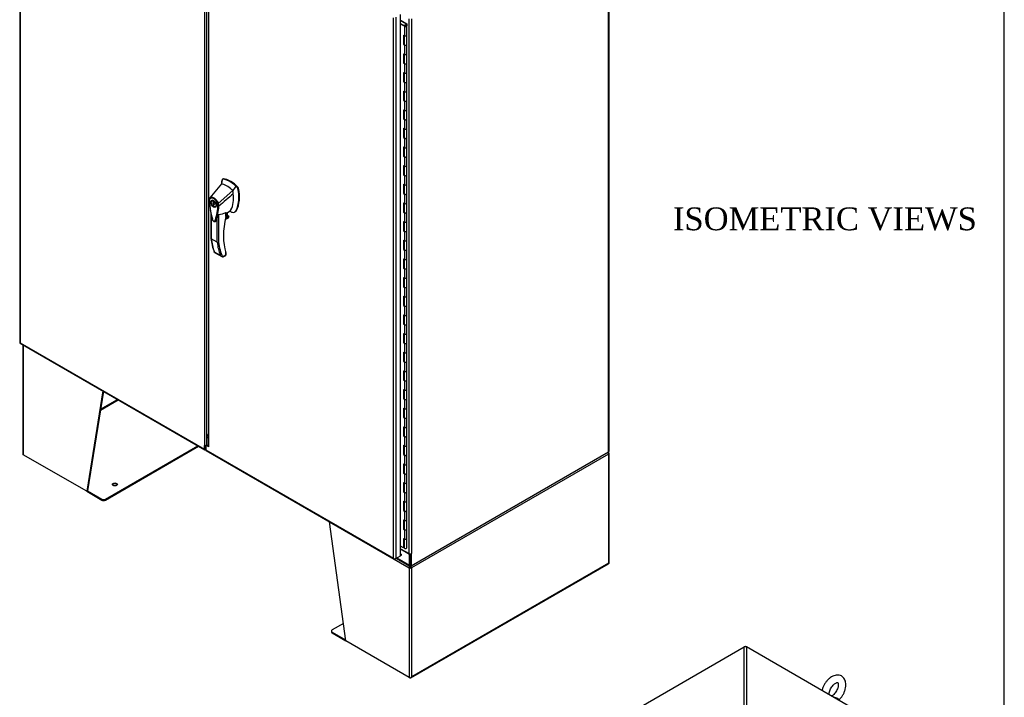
# Model space of a CAD drawing. Header units: inches. Extents: x 1 to 359, y -2 to 239.
# Tile 17 of 18: x 273 to 359, y 147 to 207. Entities that reach past the tile are written whole.
import ezdxf
from ezdxf.enums import TextEntityAlignment as Align

# ---------------------------------------------------------------- set-up
doc = ezdxf.new("R2010")
doc.units = ezdxf.units.IN
doc.header["$MEASUREMENT"] = 0
for name, color, linetype in [('COM50799-2', 7, 'Continuous'), ('COM54578-56', 7, 'Continuous'), ('COM54928-6', 7, 'Continuous'), ('COM56694-2', 7, 'Continuous'), ('COM71155-13', 7, 'Continuous'), ('COM71162-14', 7, 'Continuous'), ('COM71163-14', 7, 'Continuous'), ('Default', 7, 'Continuous'), ('GSK11033', 7, 'Continuous'), ('HAN13066', 7, 'Continuous'), ('SCS00680', 7, 'Continuous')]:
    doc.layers.add(name, color=color, linetype=linetype)
doc.styles.add('SEACAD_Times_New_Roman', font='times.ttf')

# ---------------------------------------------------------------- blocks, each defined once
blk = doc.blocks.new('SE5')
at = {"layer": 'COM50799-2', "color": 7, "linetype": 'Continuous'}
for p, q in [((273.028, 225.849), (273.028, 178.443)), ((273.07, 225.751), (273.07, 178.424)), ((289.219, 216.122), (289.219, 169.405)), ((289.421, 169.507), (289.421, 215.853)), ((273.065, 178.378), (289.249, 169.034)), ((273.069, 178.424), (273.069, 178.424)), ((273.07, 178.424), (273.069, 178.424)), ((273.069, 178.423), (273.07, 178.424)), ((273.07, 178.424), (273.07, 178.424)), ((273.07, 178.424), (289.219, 169.1)), ((289.219, 169.1), (289.219, 169.405)), ((289.286, 169.138), (289.286, 169.444)), ((289.333, 169.049), (289.32, 169.041))]:
    blk.add_line(p, q, dxfattribs=at)
blk.add_arc((289.206, 169.699), 0.294, 272.48217, 312.78873, dxfattribs=at)
for centre, major_axis, start_param, end_param in [((273.171, 178.443), (0.143, 0), 3.141593, 3.27243), ((273.137, 178.502), (0.071, 0.124), 3.010756, 3.141593), ((289.32, 169.158), (0.072, 0.124), 2.356194, 3.926991), ((289.32, 169.565), (-0.101, -0.175), 1.432071, 1.570796)]:
    blk.add_ellipse(centre, major_axis=major_axis, ratio=0.57735, start_param=start_param, end_param=end_param, dxfattribs=at)
for points in [[(273.029, 178.432), (273.031, 178.43), (273.036, 178.428), (273.046, 178.425), (273.05, 178.425), (273.059, 178.424), (273.064, 178.424), (273.069, 178.424)], [(273.057, 178.384), (273.056, 178.387), (273.056, 178.392), (273.059, 178.402), (273.061, 178.406), (273.064, 178.414), (273.067, 178.419), (273.069, 178.423)]]:
    blk.add_open_spline(points, degree=3, knots=[0, 0, 0, 0, 0.5, 0.5, 0.75, 0.75, 1, 1, 1, 1], dxfattribs=at)
at = {"layer": 'COM54578-56', "color": 7, "linetype": 'Continuous'}
for p, q in [((306.376, 206.628), (306.41, 206.647)), ((306.857, 206.339), (306.376, 206.616)), ((306.376, 206.379), (306.763, 206.155)), ((306.719, 206.13), (306.376, 206.328)), ((306.41, 206.647), (306.919, 206.354)), ((306.759, 206.198), (306.712, 206.221)), ((306.712, 206.221), (306.712, 206.185)), ((306.719, 206.13), (306.719, 205.314)), ((306.752, 206.178), (306.752, 206.162)), ((306.759, 206.198), (306.759, 206.193)), ((306.852, 206.165), (306.852, 206.178)), ((306.857, 206.237), (306.857, 206.339)), ((306.919, 206.354), (306.919, 206.181)), ((306.919, 205.361), (306.919, 206.178)), ((306.637, 205.361), (306.637, 204.545)), ((306.637, 205.361), (306.719, 205.314)), ((306.68, 205.336), (306.68, 204.57)), ((306.685, 205.333), (306.685, 204.545)), ((306.919, 204.545), (306.919, 205.361)), ((306.68, 204.57), (306.637, 204.545)), ((306.637, 204.545), (306.719, 204.497)), ((306.68, 204.57), (306.685, 204.567)), ((306.719, 204.497), (306.719, 203.681)), ((306.919, 203.728), (306.919, 204.545)), ((306.637, 203.728), (306.637, 202.912)), ((306.637, 203.728), (306.719, 203.681)), ((306.68, 203.703), (306.68, 202.937)), ((306.685, 203.7), (306.685, 202.912)), ((306.919, 202.912), (306.919, 203.728)), ((306.68, 202.937), (306.637, 202.912)), ((306.637, 202.912), (306.719, 202.864)), ((306.68, 202.937), (306.685, 202.934)), ((306.719, 202.864), (306.719, 202.048)), ((306.919, 202.095), (306.919, 202.912)), ((306.637, 202.095), (306.637, 201.279)), ((306.637, 202.095), (306.719, 202.048)), ((306.68, 202.07), (306.68, 201.304)), ((306.685, 202.067), (306.685, 201.279)), ((306.919, 201.279), (306.919, 202.095)), ((306.68, 201.304), (306.637, 201.279)), ((306.637, 201.279), (306.719, 201.231)), ((306.68, 201.304), (306.685, 201.301)), ((306.719, 201.231), (306.719, 200.415)), ((306.919, 200.462), (306.919, 201.279)), ((306.637, 200.462), (306.637, 199.646)), ((306.637, 200.462), (306.719, 200.415)), ((306.68, 200.437), (306.68, 199.671)), ((306.685, 200.434), (306.685, 199.646)), ((306.919, 199.646), (306.919, 200.462)), ((306.68, 199.671), (306.637, 199.646)), ((306.637, 199.646), (306.719, 199.598)), ((306.68, 199.671), (306.685, 199.669)), ((306.719, 199.598), (306.719, 198.782)), ((306.919, 198.829), (306.919, 199.646)), ((306.637, 198.829), (306.637, 198.013)), ((306.637, 198.829), (306.719, 198.782)), ((306.68, 198.804), (306.68, 198.038)), ((306.685, 198.801), (306.685, 198.013)), ((306.919, 198.013), (306.919, 198.829)), ((306.68, 198.038), (306.637, 198.013)), ((306.637, 198.013), (306.719, 197.965)), ((306.68, 198.038), (306.685, 198.036)), ((306.719, 197.965), (306.719, 197.149)), ((306.919, 197.196), (306.919, 198.013)), ((306.637, 197.196), (306.637, 196.38)), ((306.637, 197.196), (306.719, 197.149)), ((306.68, 197.171), (306.68, 196.405)), ((306.685, 197.168), (306.685, 196.38)), ((306.919, 196.38), (306.919, 197.196)), ((306.68, 196.405), (306.637, 196.38)), ((306.637, 196.38), (306.719, 196.332)), ((306.68, 196.405), (306.685, 196.403)), ((306.719, 196.332), (306.719, 195.516)), ((306.919, 195.563), (306.919, 196.38)), ((306.637, 195.563), (306.637, 194.747)), ((306.637, 195.563), (306.719, 195.516)), ((306.68, 195.538), (306.68, 194.772)), ((306.685, 195.535), (306.685, 194.747)), ((306.919, 194.747), (306.919, 195.563)), ((306.68, 194.772), (306.637, 194.747)), ((306.637, 194.747), (306.719, 194.699)), ((306.68, 194.772), (306.685, 194.77)), ((306.719, 194.699), (306.719, 193.883)), ((306.919, 193.93), (306.919, 194.747)), ((306.637, 193.93), (306.637, 193.114)), ((306.637, 193.93), (306.719, 193.883)), ((306.68, 193.139), (306.637, 193.114)), ((306.637, 193.114), (306.719, 193.066)), ((306.68, 193.905), (306.68, 193.139)), ((306.68, 193.139), (306.685, 193.137)), ((306.685, 193.902), (306.685, 193.114)), ((306.919, 193.114), (306.919, 193.93)), ((306.919, 192.297), (306.919, 193.114)), ((306.637, 192.297), (306.637, 191.481)), ((306.637, 192.297), (306.719, 192.25)), ((306.68, 192.272), (306.68, 191.506)), ((306.685, 192.269), (306.685, 191.481)), ((306.719, 193.066), (306.719, 192.25)), ((306.919, 191.481), (306.919, 192.297)), ((306.68, 191.506), (306.637, 191.481)), ((306.637, 191.481), (306.719, 191.433)), ((306.68, 191.506), (306.685, 191.504)), ((306.719, 191.433), (306.719, 190.617)), ((306.919, 190.664), (306.919, 191.481)), ((306.637, 190.664), (306.637, 189.848)), ((306.637, 190.664), (306.719, 190.617)), ((306.68, 190.639), (306.68, 189.873)), ((306.685, 190.636), (306.685, 189.848)), ((306.919, 189.848), (306.919, 190.664)), ((306.68, 189.873), (306.637, 189.848)), ((306.637, 189.848), (306.719, 189.8)), ((306.68, 189.873), (306.685, 189.871)), ((306.719, 189.8), (306.719, 188.984)), ((306.919, 189.031), (306.919, 189.848)), ((306.637, 189.031), (306.637, 188.215)), ((306.637, 189.031), (306.719, 188.984)), ((306.68, 189.006), (306.68, 188.24)), ((306.685, 189.003), (306.685, 188.215)), ((306.919, 188.215), (306.919, 189.031)), ((306.68, 188.24), (306.637, 188.215)), ((306.637, 188.215), (306.719, 188.167)), ((306.68, 188.24), (306.685, 188.238)), ((306.719, 188.167), (306.719, 187.351)), ((306.919, 187.398), (306.919, 188.215)), ((306.637, 187.398), (306.637, 186.582)), ((306.637, 187.398), (306.719, 187.351)), ((306.68, 187.373), (306.68, 186.607)), ((306.685, 187.37), (306.685, 186.582)), ((306.919, 186.582), (306.919, 187.398)), ((306.68, 186.607), (306.637, 186.582)), ((306.637, 186.582), (306.719, 186.534)), ((306.68, 186.607), (306.685, 186.605)), ((306.719, 186.534), (306.719, 185.718)), ((306.919, 185.765), (306.919, 186.582)), ((306.637, 185.765), (306.637, 184.949)), ((306.637, 185.765), (306.719, 185.718)), ((306.68, 185.74), (306.68, 184.974)), ((306.685, 185.737), (306.685, 184.949)), ((306.919, 184.949), (306.919, 185.765)), ((306.68, 184.974), (306.637, 184.949)), ((306.637, 184.949), (306.719, 184.901)), ((306.68, 184.974), (306.685, 184.972)), ((306.719, 184.901), (306.719, 184.085)), ((306.919, 184.132), (306.919, 184.949)), ((306.637, 184.132), (306.637, 183.316)), ((306.637, 184.132), (306.719, 184.085)), ((306.68, 184.107), (306.68, 183.341)), ((306.685, 184.104), (306.685, 183.316)), ((306.919, 183.316), (306.919, 184.132)), ((306.68, 183.341), (306.637, 183.316)), ((306.637, 183.316), (306.719, 183.268)), ((306.68, 183.341), (306.685, 183.339)), ((306.719, 183.268), (306.719, 182.452)), ((306.919, 182.499), (306.919, 183.316)), ((306.637, 182.499), (306.637, 181.683)), ((306.637, 182.499), (306.719, 182.452)), ((306.68, 182.474), (306.68, 181.708)), ((306.685, 182.471), (306.685, 181.683)), ((306.919, 181.683), (306.919, 182.499)), ((306.68, 181.708), (306.637, 181.683)), ((306.637, 181.683), (306.719, 181.635)), ((306.68, 181.708), (306.685, 181.706)), ((306.719, 181.635), (306.719, 180.819)), ((306.919, 180.866), (306.919, 181.683)), ((306.637, 180.866), (306.637, 180.05)), ((306.637, 180.866), (306.719, 180.819)), ((306.68, 180.841), (306.68, 180.075)), ((306.685, 180.838), (306.685, 180.05)), ((306.919, 180.05), (306.919, 180.866)), ((306.68, 180.075), (306.637, 180.05)), ((306.637, 180.05), (306.719, 180.002)), ((306.68, 180.075), (306.685, 180.073)), ((306.719, 180.002), (306.719, 179.186)), ((306.919, 179.233), (306.919, 180.05)), ((306.637, 179.233), (306.637, 178.417)), ((306.637, 179.233), (306.719, 179.186)), ((306.68, 178.442), (306.637, 178.417)), ((306.68, 179.208), (306.68, 178.442)), ((306.68, 178.442), (306.685, 178.44)), ((306.685, 179.205), (306.685, 178.417)), ((306.919, 178.417), (306.919, 179.233)), ((306.637, 178.417), (306.719, 178.369)), ((306.637, 177.6), (306.637, 176.784)), ((306.637, 177.6), (306.719, 177.553)), ((306.68, 177.575), (306.68, 176.809)), ((306.685, 177.572), (306.685, 176.784)), ((306.719, 178.369), (306.719, 177.553)), ((306.919, 177.6), (306.919, 178.417)), ((306.919, 176.784), (306.919, 177.6)), ((306.68, 176.809), (306.637, 176.784)), ((306.637, 176.784), (306.719, 176.736)), ((306.68, 176.809), (306.685, 176.807)), ((306.719, 176.736), (306.719, 175.92)), ((306.919, 175.967), (306.919, 176.784)), ((306.637, 175.967), (306.637, 175.151)), ((306.637, 175.967), (306.719, 175.92)), ((306.68, 175.942), (306.68, 175.176)), ((306.685, 175.939), (306.685, 175.151)), ((306.919, 175.151), (306.919, 175.967)), ((306.68, 175.176), (306.637, 175.151)), ((306.637, 175.151), (306.719, 175.103)), ((306.68, 175.176), (306.685, 175.174)), ((306.719, 175.103), (306.719, 174.287)), ((306.919, 174.334), (306.919, 175.151)), ((306.637, 174.334), (306.637, 173.518)), ((306.637, 174.334), (306.719, 174.287)), ((306.68, 174.309), (306.68, 173.543)), ((306.685, 174.306), (306.685, 173.518)), ((306.919, 173.518), (306.919, 174.334)), ((306.68, 173.543), (306.637, 173.518)), ((306.637, 173.518), (306.719, 173.47)), ((306.68, 173.543), (306.685, 173.541)), ((306.719, 173.47), (306.719, 172.654)), ((306.919, 172.701), (306.919, 173.518)), ((306.637, 172.701), (306.637, 171.885)), ((306.637, 172.701), (306.719, 172.654)), ((306.68, 172.676), (306.68, 171.91)), ((306.685, 172.673), (306.685, 171.885)), ((306.919, 171.885), (306.919, 172.701)), ((306.68, 171.91), (306.637, 171.885)), ((306.637, 171.885), (306.719, 171.837)), ((306.68, 171.91), (306.685, 171.908)), ((306.719, 171.837), (306.719, 171.021)), ((306.919, 171.068), (306.919, 171.885)), ((306.637, 171.068), (306.637, 170.252)), ((306.637, 171.068), (306.719, 171.021)), ((306.68, 171.043), (306.68, 170.277)), ((306.685, 171.041), (306.685, 170.252)), ((306.919, 170.252), (306.919, 171.068)), ((306.68, 170.277), (306.637, 170.252)), ((306.637, 170.252), (306.719, 170.204)), ((306.68, 170.277), (306.685, 170.275)), ((306.719, 170.204), (306.719, 169.388)), ((306.919, 169.435), (306.919, 170.252)), ((306.637, 169.435), (306.637, 168.619)), ((306.637, 169.435), (306.719, 169.388)), ((306.68, 169.41), (306.68, 168.644)), ((306.685, 169.408), (306.685, 168.619)), ((306.919, 168.619), (306.919, 169.435)), ((306.68, 168.644), (306.637, 168.619)), ((306.637, 168.619), (306.719, 168.571)), ((306.68, 168.644), (306.685, 168.642)), ((306.719, 168.571), (306.719, 167.755)), ((306.919, 167.802), (306.919, 168.619)), ((306.637, 167.802), (306.637, 166.986)), ((306.637, 167.802), (306.719, 167.755)), ((306.68, 167.777), (306.68, 167.011)), ((306.685, 167.775), (306.685, 166.986)), ((306.919, 166.986), (306.919, 167.802)), ((306.68, 167.011), (306.637, 166.986)), ((306.637, 166.986), (306.719, 166.938)), ((306.68, 167.011), (306.685, 167.009)), ((306.719, 166.938), (306.719, 166.122)), ((306.919, 166.17), (306.919, 166.986)), ((306.637, 166.169), (306.637, 165.353)), ((306.637, 166.169), (306.719, 166.122)), ((306.68, 166.144), (306.68, 165.378)), ((306.685, 166.142), (306.685, 165.353)), ((306.919, 165.353), (306.919, 166.17)), ((306.68, 165.378), (306.637, 165.353)), ((306.637, 165.353), (306.719, 165.305)), ((306.68, 165.378), (306.685, 165.376)), ((306.719, 165.305), (306.719, 164.489)), ((306.919, 164.537), (306.919, 165.353)), ((306.637, 164.536), (306.637, 163.72)), ((306.637, 164.536), (306.719, 164.489)), ((306.68, 164.511), (306.68, 163.745)), ((306.685, 164.509), (306.685, 163.72)), ((306.919, 163.72), (306.919, 164.537)), ((306.68, 163.745), (306.637, 163.72)), ((306.637, 163.72), (306.719, 163.672)), ((306.68, 163.745), (306.685, 163.743)), ((306.719, 163.672), (306.719, 162.856)), ((306.919, 162.904), (306.919, 163.72)), ((306.637, 162.903), (306.637, 162.087)), ((306.637, 162.903), (306.719, 162.856)), ((306.68, 162.112), (306.637, 162.087)), ((306.637, 162.087), (306.719, 162.039)), ((306.68, 162.878), (306.68, 162.112)), ((306.68, 162.112), (306.685, 162.11)), ((306.685, 162.876), (306.685, 162.087)), ((306.919, 162.087), (306.919, 162.904)), ((306.919, 161.271), (306.919, 162.087)), ((306.637, 161.27), (306.637, 160.454)), ((306.637, 161.27), (306.719, 161.223)), ((306.68, 161.245), (306.68, 160.479)), ((306.685, 161.243), (306.685, 160.454)), ((306.719, 162.039), (306.719, 161.223)), ((306.919, 160.454), (306.919, 161.271)), ((306.637, 160.454), (306.376, 160.604)), ((306.68, 160.479), (306.637, 160.454)), ((306.685, 160.714), (306.68, 160.717))]:
    blk.add_line(p, q, dxfattribs=at)
for centre, major_axis, start_param, end_param in [((306.802, 206.178), (-0.117, 0), 0.785398, 5.588822), ((306.802, 206.178), (-0.055, 0), 0.785398, 5.588822), ((306.802, 206.178), (0.117, 0), 0.045517, 1.082582), ((306.802, 205.361), (-0.117, 0), 0.785398, 3.141593), ((306.802, 205.361), (-0.117, 0), 0.785398, 3.141593), ((306.802, 204.545), (-0.117, 0), 0, 3.141593), ((306.802, 204.545), (-0.117, 0), 0.785398, 3.141593), ((306.802, 203.728), (-0.117, 0), 0.785398, 3.141593), ((306.802, 203.728), (-0.117, 0), 0.785398, 3.141593), ((306.802, 202.912), (-0.117, 0), 0, 3.141593), ((306.802, 202.912), (-0.117, 0), 0.785398, 3.141593), ((306.802, 202.095), (-0.117, 0), 0.785398, 3.141593), ((306.802, 202.095), (-0.117, 0), 0.785398, 3.141593), ((306.802, 201.279), (-0.117, 0), 0, 3.141593), ((306.802, 201.279), (-0.117, 0), 0.785398, 3.141593), ((306.802, 200.462), (-0.117, 0), 0.785398, 3.141593), ((306.802, 200.462), (-0.117, 0), 0.785398, 3.141593), ((306.802, 199.646), (-0.117, 0), 0, 3.141593), ((306.802, 199.646), (-0.117, 0), 0.785398, 3.141593), ((306.802, 198.829), (-0.117, 0), 0.785398, 3.141593), ((306.802, 198.829), (-0.117, 0), 0.785398, 3.141593), ((306.802, 198.013), (-0.117, 0), 0, 3.141593), ((306.802, 198.013), (-0.117, 0), 0.785398, 3.141593), ((306.802, 197.196), (-0.117, 0), 0.785398, 3.141593), ((306.802, 197.196), (-0.117, 0), 0.785398, 3.141593), ((306.802, 196.38), (-0.117, 0), 0, 3.141593), ((306.802, 196.38), (-0.117, 0), 0.785398, 3.141593), ((306.802, 195.563), (-0.117, 0), 0.785398, 3.141593), ((306.802, 195.563), (-0.117, 0), 0.785398, 3.141593), ((306.802, 194.747), (-0.117, 0), 0, 3.141593), ((306.802, 194.747), (-0.117, 0), 0.785398, 3.141593), ((306.802, 193.114), (-0.117, 0), 0, 3.141593), ((306.802, 193.93), (-0.117, 0), 0.785398, 3.141593), ((306.802, 193.93), (-0.117, 0), 0.785398, 3.141593), ((306.802, 193.114), (-0.117, 0), 0.785398, 3.141593), ((306.802, 192.297), (-0.117, 0), 0.785398, 3.141593), ((306.802, 192.297), (-0.117, 0), 0.785398, 3.141593), ((306.802, 191.481), (-0.117, 0), 0, 3.141593), ((306.802, 191.481), (-0.117, 0), 0.785398, 3.141593), ((306.802, 190.664), (-0.117, 0), 0.785398, 3.141593), ((306.802, 190.664), (-0.117, 0), 0.785398, 3.141593), ((306.802, 189.848), (-0.117, 0), 0, 3.141593), ((306.802, 189.848), (-0.117, 0), 0.785398, 3.141593), ((306.802, 189.031), (-0.117, 0), 0.785398, 3.141593), ((306.802, 189.031), (-0.117, 0), 0.785398, 3.141593), ((306.802, 188.215), (-0.117, 0), 0, 3.141593), ((306.802, 188.215), (-0.117, 0), 0.785398, 3.141593), ((306.802, 187.398), (-0.117, 0), 0.785398, 3.141593), ((306.802, 187.398), (-0.117, 0), 0.785398, 3.141593), ((306.802, 186.582), (-0.117, 0), 0, 3.141593), ((306.802, 186.582), (-0.117, 0), 0.785398, 3.141593), ((306.802, 185.765), (-0.117, 0), 0.785398, 3.141593), ((306.802, 185.765), (-0.117, 0), 0.785398, 3.141593), ((306.802, 184.949), (-0.117, 0), 0, 3.141593), ((306.802, 184.949), (-0.117, 0), 0.785398, 3.141593), ((306.802, 184.132), (-0.117, 0), 0.785398, 3.141593), ((306.802, 184.132), (-0.117, 0), 0.785398, 3.141593), ((306.802, 183.316), (-0.117, 0), 0, 3.141593), ((306.802, 183.316), (-0.117, 0), 0.785398, 3.141593), ((306.802, 182.499), (-0.117, 0), 0.785398, 3.141593), ((306.802, 182.499), (-0.117, 0), 0.785398, 3.141593), ((306.802, 181.683), (-0.117, 0), 0, 3.141593), ((306.802, 181.683), (-0.117, 0), 0.785398, 3.141593), ((306.802, 180.866), (-0.117, 0), 0.785398, 3.141593), ((306.802, 180.866), (-0.117, 0), 0.785398, 3.141593), ((306.802, 180.05), (-0.117, 0), 0, 3.141593), ((306.802, 180.05), (-0.117, 0), 0.785398, 3.141593), ((306.802, 179.233), (-0.117, 0), 0.785398, 3.141593), ((306.802, 179.233), (-0.117, 0), 0.785398, 3.141593), ((306.802, 178.417), (-0.117, 0), 0, 3.141593), ((306.802, 178.417), (-0.117, 0), 0.785398, 3.141593), ((306.802, 177.6), (-0.117, 0), 0.785398, 3.141593), ((306.802, 177.6), (-0.117, 0), 0.785398, 3.141593), ((306.802, 176.784), (-0.117, 0), 0, 3.141593), ((306.802, 176.784), (-0.117, 0), 0.785398, 3.141593), ((306.802, 175.967), (-0.117, 0), 0.785398, 3.141593), ((306.802, 175.967), (-0.117, 0), 0.785398, 3.141593), ((306.802, 175.151), (-0.117, 0), 0, 3.141593), ((306.802, 175.151), (-0.117, 0), 0.785398, 3.141593), ((306.802, 174.334), (-0.117, 0), 0.785398, 3.141593), ((306.802, 174.334), (-0.117, 0), 0.785398, 3.141593), ((306.802, 173.518), (-0.117, 0), 0, 3.141593), ((306.802, 173.518), (-0.117, 0), 0.785398, 3.141593), ((306.802, 172.701), (-0.117, 0), 0.785398, 3.141593), ((306.802, 172.701), (-0.117, 0), 0.785398, 3.141593), ((306.802, 171.885), (-0.117, 0), 0, 3.141593), ((306.802, 171.885), (-0.117, 0), 0.785398, 3.141593), ((306.802, 171.068), (-0.117, 0), 0.785398, 3.141593), ((306.802, 171.068), (-0.117, 0), 0.785398, 3.141593), ((306.802, 170.252), (-0.117, 0), 0, 3.141593), ((306.802, 170.252), (-0.117, 0), 0.785398, 3.141593), ((306.802, 169.435), (-0.117, 0), 0.785398, 3.141593), ((306.802, 169.435), (-0.117, 0), 0.785398, 3.141593), ((306.802, 168.619), (-0.117, 0), 0, 3.141593), ((306.802, 168.619), (-0.117, 0), 0.785398, 3.141593), ((306.802, 167.802), (-0.117, 0), 0.785398, 3.141593), ((306.802, 167.802), (-0.117, 0), 0.785398, 3.141593), ((306.802, 166.986), (-0.117, 0), 0, 3.141593), ((306.802, 166.986), (-0.117, 0), 0.785398, 3.141593), ((306.802, 166.17), (-0.117, 0), 0.785398, 3.141593), ((306.802, 166.17), (-0.117, 0), 0.785398, 3.141593), ((306.802, 165.353), (-0.117, 0), 0, 3.141593), ((306.802, 165.353), (-0.117, 0), 0.785398, 3.141593), ((306.802, 164.537), (-0.117, 0), 0.785398, 3.141593), ((306.802, 164.537), (-0.117, 0), 0.785398, 3.141593), ((306.802, 163.72), (-0.117, 0), 0, 3.141593), ((306.802, 163.72), (-0.117, 0), 0.785398, 3.141593), ((306.802, 162.087), (-0.117, 0), 0, 3.141593), ((306.802, 162.904), (-0.117, 0), 0.785398, 3.141593), ((306.802, 162.904), (-0.117, 0), 0.785398, 3.141593), ((306.802, 162.087), (-0.117, 0), 0.785398, 3.141593), ((306.802, 161.271), (-0.117, 0), 0.785398, 3.141593), ((306.802, 161.271), (-0.117, 0), 0.785398, 3.141593), ((306.802, 160.454), (-0.117, 0), 0, 3.141593)]:
    blk.add_ellipse(centre, major_axis=major_axis, ratio=0.57735, start_param=start_param, end_param=end_param, dxfattribs=at)
blk.add_ellipse((306.802, 206.178), major_axis=(0.05, 0), ratio=0.57735, dxfattribs=at)
at = {"layer": 'COM54928-6', "color": 7, "linetype": 'Continuous'}
for p, q in [((273.296, 178.245), (273.296, 168.672)), ((280.307, 174.193), (273.337, 178.217)), ((273.337, 178.217), (273.337, 178.217)), ((273.337, 178.217), (273.337, 168.614)), ((280.307, 174.193), (278.893, 165.406)), ((280.364, 174.164), (278.96, 165.445)), ((280.31, 174.195), (280.307, 174.193)), ((280.099, 172.517), (281.657, 173.417)), ((280.112, 172.604), (281.59, 173.456)), ((280.53, 164.718), (288.627, 169.393)), ((280.53, 164.641), (288.694, 169.354)), ((278.893, 165.406), (273.337, 168.614)), ((324.578, 168.674), (307.323, 158.712)), ((324.504, 168.772), (324.557, 168.85)), ((324.542, 168.771), (324.578, 168.791)), ((324.578, 168.791), (324.578, 168.791)), ((324.578, 168.674), (324.578, 159.11)), ((324.62, 159.129), (324.62, 168.733)), ((278.96, 165.445), (278.893, 165.406)), ((278.893, 165.406), (280.219, 164.641)), ((278.96, 165.445), (280.219, 164.718)), ((280.219, 164.641), (280.219, 164.718)), ((280.53, 164.718), (280.53, 164.641)), ((300.151, 162.736), (307.121, 158.712)), ((301.565, 152.316), (300.151, 162.736)), ((307.188, 158.751), (307.121, 158.712)), ((307.121, 158.712), (307.121, 149.109)), ((307.121, 158.712), (307.121, 158.712)), ((307.195, 158.779), (307.142, 158.796)), ((307.181, 158.859), (307.181, 158.863)), ((307.188, 158.751), (307.188, 158.751)), ((307.249, 158.779), (307.302, 158.796)), ((307.256, 158.751), (307.323, 158.712)), ((307.26, 149.063), (324.582, 159.064)), ((307.263, 158.859), (307.263, 158.872)), ((324.578, 159.11), (307.323, 149.148)), ((307.323, 158.712), (307.323, 149.148)), ((301.36, 153.83), (300.374, 153.261)), ((300.31, 153.171), (300.31, 153.094)), ((300.374, 153.082), (301.554, 152.4)), ((300.374, 153.082), (300.374, 153.004)), ((300.374, 153.004), (301.565, 152.316)), ((307.121, 149.109), (301.565, 152.316)), ((307.121, 149.109), (307.188, 149.07)), ((307.283, 149.093), (307.283, 149.093))]:
    blk.add_line(p, q, dxfattribs=at)
for centre, radius, start, end in [((324.372, 168.571), 0.263, 45.1814, 66.05694), ((307.407, 158.769), 0.267, 156.81547, 174.28289), ((307.299, 158.848), 0.118, 174.35651, 195.45885), ((307.643, 158.921), 0.47, 190.79084, 197.62229), ((306.801, 158.921), 0.47, 342.37773, 349.20914), ((307.145, 158.848), 0.118, 344.54115, 5.64349), ((307.037, 158.769), 0.267, 5.71709, 26.61876)]:
    blk.add_arc(centre, radius, start, end, dxfattribs=at)
for centre, major_axis, ratio, start_param, end_param in [((273.439, 178.276), (0.143, 0), 0.57735, 3.682074, 3.926991), ((273.439, 178.276), (-0.071, -0.124), 0.57735, -0.814812, -0.785398), ((280.408, 174.251), (-0.072, -0.124), 0.57735, -0.814812, -0.785398), ((273.439, 168.672), (0.143, 0), 0.57735, 3.141593, 3.926991), ((324.477, 168.733), (0.072, 0.124), 0.57735, 5.497787, 6.153749), ((324.477, 168.733), (0.072, -0.124), 0.57735, 0.785398, 1.44136), ((324.477, 168.733), (-0.143, 0), 0.57735, 2.356194, 3.926991), ((281.357, 165.935), (0.219, 0), 0.57735, 0.312499, 2.829093), ((280.374, 164.808), (-0.22, 0), 0.57735, 0.785398, 2.356194), ((280.374, 164.731), (0.22, 0), 0.57735, 3.926991, 5.497787), ((300.252, 162.795), (-0.072, -0.124), 0.57735, -0.814812, -0.785398), ((307.222, 158.771), (-0.072, -0.124), 0.57735, 4.841825, 5.497787), ((307.222, 158.771), (-0.143, 0), 0.57735, 0.785398, 2.356194), ((307.222, 158.771), (-0.024, -0.0416), 0.57735, 4.841825, 5.497787), ((307.222, 158.771), (-0.048, 0), 0.57735, 0.785398, 2.356194), ((307.222, 158.771), (0.024, -0.0416), 0.57735, 0.785398, 1.44136), ((307.222, 158.771), (0.072, -0.124), 0.57735, 0.785398, 1.44136), ((324.477, 159.168), (0.143, -0.082), 0.000711, -0.784988, -0.442678), ((324.477, 159.168), (0.143, -0.083), 0.000711, 0.442678, 0.784988), ((324.511, 159.188), (-0.072, 0.124), 0.57735, 3.141593, 3.58468), ((324.477, 159.129), (-0.143, 0), 0.57735, 2.698505, 3.141593), ((300.53, 153.171), (0.22, 0), 0.57735, 2.356194, 3.926991), ((300.53, 153.094), (0.22, 0), 0.57735, 3.141593, 3.926991), ((307.222, 149.206), (-0.101, -0.175), 0.577824, 1.228897, 1.571207), ((307.222, 149.206), (-0.101, -0.175), 0.577824, 1.228075, 1.570385), ((307.222, 149.167), (-0.143, 0), 0.57735, 0.785398, 2.013884), ((307.188, 149.187), (-0.071, 0.124), 0.57735, 2.356194, 3.58468)]:
    blk.add_ellipse(centre, major_axis=major_axis, ratio=ratio, start_param=start_param, end_param=end_param, dxfattribs=at)
blk.add_ellipse((281.357, 166.012), major_axis=(0.219, 0), ratio=0.57735, dxfattribs=at)
at = {"layer": 'COM56694-2', "color": 7, "linetype": 'Continuous'}
for p, q in [((289.557, 215.807), (289.557, 169.398)), ((289.599, 169.293), (289.599, 215.796)), ((305.748, 159.557), (305.748, 206.884)), ((305.95, 206.923), (305.95, 159.518)), ((306.376, 159.763), (306.376, 207.169)), ((289.422, 169.395), (289.333, 169.344)), ((289.333, 169.344), (289.333, 169.034)), ((289.333, 169.034), (305.748, 159.557)), ((289.363, 168.968), (305.812, 159.472)), ((289.489, 169.434), (289.422, 169.395)), ((289.599, 169.293), (289.422, 169.395)), ((289.557, 169.394), (289.489, 169.434)), ((305.748, 159.557), (305.748, 159.557)), ((305.748, 159.557), (305.748, 159.557)), ((305.748, 159.556), (305.748, 159.557)), ((305.748, 159.557), (305.748, 159.557)), ((305.748, 159.557), (305.748, 159.556)), ((305.819, 159.501), (305.803, 159.478)), ((305.95, 159.518), (305.883, 159.479)), ((305.95, 159.518), (306.376, 159.763)), ((306.376, 159.92), (306.445, 159.881)), ((306.445, 159.881), (306.376, 159.841)), ((306.445, 159.803), (306.376, 159.763)), ((306.445, 159.803), (306.445, 159.881))]:
    blk.add_line(p, q, dxfattribs=at)
for centre, radius, start, end in [((289.711, 169.398), 0.154, 180, 223.04754), ((305.943, 159.728), 0.26, 221.3936, 244.29429), ((305.909, 159.61), 0.169, 198.56886, 231.33198)]:
    blk.add_arc(centre, radius, start, end, dxfattribs=at)
for centre, major_axis, start_param, end_param in [((289.435, 169.092), (0.072, 0.124), 2.356194, 3.141593), ((305.883, 159.596), (0.071, 0.124), 3.010756, 3.926991), ((305.849, 159.576), (0.143, 0), 4.581552, 5.497787)]:
    blk.add_ellipse(centre, major_axis=major_axis, ratio=0.57735, start_param=start_param, end_param=end_param, dxfattribs=at)
at = {"layer": 'COM71155-13', "color": 7, "linetype": 'Continuous'}
for p, q in [((324.578, 168.869), (324.578, 217.805)), ((324.62, 168.927), (324.62, 217.864)), ((307.121, 159.952), (307.121, 206.798)), ((307.323, 206.798), (307.323, 159.952)), ((307.289, 158.887), (324.578, 168.869)), ((306.376, 160.382), (307.121, 159.952)), ((307.222, 159.928), (307.222, 158.926)), ((307.252, 159.929), (307.289, 159.908)), ((307.323, 159.927), (307.289, 159.908)), ((307.289, 159.908), (307.289, 158.887)), ((307.3, 159.941), (307.323, 159.927)), ((307.323, 159.927), (307.323, 159.952)), ((307.289, 158.887), (307.222, 158.926))]:
    blk.add_line(p, q, dxfattribs=at)
for centre, major_axis, start_param, end_param in [((324.477, 168.927), (-0.143, 0), 2.356194, 3.141593), ((307.222, 160.01), (0.143, 0), 3.926991, 5.497787)]:
    blk.add_ellipse(centre, major_axis=major_axis, ratio=0.57735, start_param=start_param, end_param=end_param, dxfattribs=at)
at = {"layer": 'COM71163-14', "color": 7, "linetype": 'Continuous'}
for p, q in [((306.376, 160.357), (307.155, 159.908)), ((305.999, 159.545), (307.184, 158.861)), ((306.041, 159.57), (307.155, 158.926)), ((307.192, 159.929), (307.155, 159.908)), ((307.155, 158.926), (307.155, 159.908)), ((307.222, 158.965), (307.222, 159.928)), ((307.289, 158.887), (307.256, 158.868))]:
    blk.add_line(p, q, dxfattribs=at)
blk.add_ellipse((307.256, 158.985), major_axis=(0.071, 0.124), ratio=0.57735, start_param=2.356194, end_param=3.926991, dxfattribs=at)
at = {"layer": 'GSK11033', "color": 7, "linetype": 'Continuous'}
for p, q in [((289.557, 170.467), (289.422, 170.168)), ((289.422, 170.168), (289.557, 170.09)), ((289.422, 170.168), (289.422, 169.509)), ((289.389, 169.376), (289.389, 169.469))]:
    blk.add_line(p, q, dxfattribs=at)
at = {"layer": 'HAN13066', "color": 7, "linetype": 'Continuous'}
for p, q in [((290.689, 192.325), (289.684, 191.102)), ((290.74, 192.672), (290.689, 192.325)), ((290.75, 192.714), (290.74, 192.672)), ((290.83, 192.781), (290.771, 192.747)), ((290.805, 192.753), (290.862, 192.786)), ((291.69, 191.748), (290.417, 190.612)), ((292.076, 192.019), (291.949, 192.141)), ((292.076, 192.019), (292.133, 192.052)), ((292.131, 191.917), (292.188, 191.949)), ((289.683, 191.101), (289.656, 191.068)), ((289.94, 190.896), (289.852, 190.845)), ((290.033, 190.751), (289.971, 190.786)), ((289.971, 190.786), (289.971, 190.676)), ((289.971, 190.676), (290.033, 190.712)), ((290.059, 190.58), (289.971, 190.529)), ((290.059, 190.552), (289.971, 190.501)), ((289.971, 190.529), (289.971, 190.501)), ((289.971, 190.501), (290.033, 190.465)), ((290.033, 190.64), (290.033, 190.751)), ((290.033, 190.494), (290.065, 190.512)), ((290.033, 190.465), (290.033, 190.494)), ((290.059, 190.58), (290.059, 190.552)), ((290.059, 190.552), (290.072, 190.544)), ((289.774, 189.741), (289.774, 187.553)), ((290.152, 190.325), (290.24, 190.376)), ((290.444, 189.652), (290.444, 187.221)), ((290.468, 190.377), (290.469, 190.378)), ((291.087, 189.488), (291.087, 189.829)), ((291.105, 189.73), (291.477, 189.998)), ((291.105, 189.512), (291.105, 189.81)), ((291.204, 189.552), (291.204, 189.801)), ((291.212, 189.564), (291.212, 189.807)), ((291.855, 189.867), (291.914, 189.901)), ((291.963, 189.981), (292.019, 190.013)), ((289.8, 189.617), (289.8, 187.515)), ((290.316, 187.217), (290.316, 189.397)), ((291.025, 189.21), (291.293, 189.365)), ((291.027, 189.221), (291.325, 189.393)), ((291.353, 189.463), (291.04, 189.282)), ((291.052, 189.338), (291.335, 189.501)), ((291.086, 189.484), (291.204, 189.552)), ((291.335, 189.501), (291.212, 189.571)), ((290.316, 187.217), (289.8, 187.515)), ((290.065, 186.393), (290.581, 186.095)), ((290.093, 186.322), (290.719, 185.96)), ((291.066, 186.104), (291.066, 186.303)), ((291.092, 186.124), (291.092, 186.285)), ((290.778, 185.938), (291.066, 186.104)), ((290.847, 185.948), (291.062, 186.072))]:
    blk.add_line(p, q, dxfattribs=at)
for centre, radius, start, end in [((290.797, 192.706), 0.0478, 80.57156, 170.09371), ((289.23, 191.194), 2.99, 336.06491, 13.99549), ((291.926, 191.873), 0.21, 12.12422, 44.31154), ((289.947, 190.892), 0.337, 153.45406, 184.20608), ((289.935, 190.837), 0.32, 141.11203, 182.47497), ((289.947, 190.892), 0.337, 141.55217, 146.85821), ((290.339, 190.775), 0.181, 272.98106, 295.53925), ((289.68, 190.363), 0.708, 1.4293, 19.06819), ((289.714, 190.337), 0.755, 2.98151, 21.32136), ((297.431, 191.404), 7.837, 190.09001, 195.88696), ((285.498, 190.74), 4.984, 340.56542, 355.82537), ((290.432, 190.462), 0.0931, 241.17241, 292.54547), ((290.176, 191.884), 2.248, 276.83272, 293.90537), ((290.092, 186.779), 3.418, 65.17768, 67.57798), ((291.045, 189.512), 0.06, 346.46287, 0), ((291.231, 189.465), 0.119, 301.76301, 322.50066), ((291.315, 189.468), 0.0385, 352.48421, 59.47215), ((294.394, 188.053), 4.647, 186.11004, 201.4979), ((290.376, 187.335), 0.133, 243.40997, 300.79876), ((290.891, 186.277), 0.36, 210.45213, 251.46621), ((290.633, 186.001), 0.158, 335.6435, 336.40064), ((291.032, 186.124), 0.06, 300, 360)]:
    blk.add_arc(centre, radius, start, end, dxfattribs=at)
for centre, major_axis, ratio, start_param, end_param in [((293.301, 190.497), (-1.861, 3.223), 0.57735, 0.554197, 0.680872), ((291.19, 190.263), (-1.142, 1.979), 0.57735, -0.49151, -0.47064), ((291.19, 190.263), (-1.142, 1.979), 0.57735, -0.533193, -0.49151), ((291.19, 190.263), (-1.142, 1.979), 0.57735, 5.183029, 5.749992), ((291.441, 190.408), (-1.292, 2.238), 0.57735, 5.216072, 5.852948), ((290.892, 192.672), (0.062, -0.108), 0.57735, 2.711356, 3.141593), ((291.497, 190.44), (-1.292, 2.238), 0.57735, 5.142626, 5.852948), ((289.329, 192.5), (1.711, -2.963), 0.57735, 0.347274, 0.9125), ((289.329, 192.5), (1.711, -2.963), 0.57735, 0.961917, 1.005578), ((289.329, 192.5), (1.711, -2.963), 0.57735, 0.934083, 0.961917), ((289.329, 192.5), (1.711, -2.963), 0.57735, 0.9125, 0.934083), ((289.636, 192.678), (1.861, -3.223), 0.57735, 0.347274, 1.032882), ((292.102, 191.974), (0.063, -0.108), 0.57735, 1.032882, 2.001033), ((290.09, 190.636), (0.175, -0.303), 0.57735, 3.396895, 3.682808), ((290.002, 190.585), (0.05, -0.0866), 0.57735, 2.809011, 5.044971), ((290.09, 190.636), (0.05, -0.0866), 0.57735, 3.474174, 5.044971), ((290.002, 190.585), (-0.05, 0.0866), 0.57735, 2.809011, 5.044971), ((290.09, 190.636), (0.175, -0.303), 0.57735, 5.74197, 6.027883), ((291.04, 189.624), (-0.101, -0.175), 0.57735, 1.252561, 2.850817), ((291.029, 189.63), (-0.094, -0.162), 0.57735, 1.387509, 2.781037), ((291.231, 190.373), (-0.225, 0.39), 0.57735, 3.22312, 3.488867), ((291.482, 190.518), (0.375, -0.65), 0.57735, -0.71714, -0.516378), ((291.482, 190.518), (-0.375, 0.65), 0.57735, 2.625215, 3.488867), ((291.539, 190.55), (-0.375, 0.65), 0.57735, 3.141593, 3.488867), ((295.446, 190.379), (-3.239, -5.609), 0.57735, 5.185461, 5.79467), ((291.045, 189.512), (-0.06, 0), 0.57735, 2.356194, 3.141593), ((291.045, 189.512), (-0.0583, 0.014), 0.372014, 2.470308, 3.141593), ((291.182, 189.564), (-0.03, 0), 0.57735, 2.356194, 3.141593), ((291.267, 189.438), (-0.063, -0.108), 0.57735, 1.492881, 2.113829), ((294.99, 191.275), (-3.7, -6.408), 0.57735, -0.658671, -0.441314), ((295.507, 190.977), (-3.7, -6.408), 0.57735, -0.658671, -0.441314), ((295.57, 190.94), (-3.655, -6.33), 0.57735, 5.625294, 5.881649), ((291.023, 186.328), (-0.0573, -0.0179), 0.720992, 2.15675, 3.145085), ((291.002, 186.141), (-0.0623, 0.0676), 0.368973, 3.059018, 3.844416), ((291.002, 186.141), (-0.0897, 0.0201), 0.368973, 2.438769, 3.224167)]:
    blk.add_ellipse(centre, major_axis=major_axis, ratio=ratio, start_param=start_param, end_param=end_param, dxfattribs=at)
for major_axis in [(0.175, -0.303), (0.15, -0.26)]:
    blk.add_ellipse((290.002, 190.585), major_axis=major_axis, ratio=0.57735, dxfattribs=at)
for points in [[(291.729, 191.469), (291.309, 191.105), (290.889, 190.741), (290.469, 190.378)], [(291.949, 192.141), (291.862, 192.01), (291.776, 191.879), (291.69, 191.748)], [(290.199, 189.082), (290.194, 189.066), (290.185, 189.054), (290.174, 189.045)]]:
    blk.add_open_spline(points, degree=3, dxfattribs=at)
for points, knots in [([(289.611, 190.867), (289.607, 190.864), (289.603, 190.86), (289.599, 190.853), (289.598, 190.848), (289.598, 190.842), (289.599, 190.84), (289.601, 190.836), (289.602, 190.835), (289.605, 190.831), (289.606, 190.829), (289.611, 190.826), (289.613, 190.824), (289.616, 190.823)], [0, 0, 0, 0, 0.25, 0.25, 0.5, 0.5, 0.625, 0.625, 0.75, 0.75, 0.875, 0.875, 1, 1, 1, 1]), ([(289.616, 190.823), (289.636, 190.537), (289.673, 190.245), (289.754, 189.799), (289.785, 189.648), (289.838, 189.421), (289.857, 189.344), (289.883, 189.249), (289.888, 189.23), (289.902, 189.191), (289.911, 189.172), (289.945, 189.119), (289.974, 189.09), (290.034, 189.056), (290.063, 189.052), (290.096, 189.068), (290.105, 189.076), (290.119, 189.1), (290.123, 189.114), (290.148, 189.18), (290.167, 189.235), (290.219, 189.401), (290.25, 189.516), (290.33, 189.869), (290.367, 190.118), (290.387, 190.381)], [0, 0, 0, 0, 0.25, 0.25, 0.375, 0.375, 0.4375, 0.4375, 0.453125, 0.453125, 0.46875, 0.46875, 0.5, 0.5, 0.53125, 0.53125, 0.546875, 0.546875, 0.5625, 0.5625, 0.625, 0.625, 0.75, 0.75, 1, 1, 1, 1]), ([(289.684, 191.102), (289.677, 191.094), (289.674, 191.083), (289.675, 191.06), (289.679, 191.048), (289.686, 191.038)], [0, 0, 0, 0, 0.5, 0.5, 1, 1, 1, 1]), ([(289.684, 191.102), (289.706, 191.123), (289.732, 191.139), (289.789, 191.159), (289.82, 191.163), (289.887, 191.159), (289.923, 191.151), (289.994, 191.125), (290.032, 191.105), (290.104, 191.057), (290.14, 191.027), (290.209, 190.96), (290.242, 190.922), (290.303, 190.84), (290.33, 190.797), (290.379, 190.706), (290.4, 190.659), (290.417, 190.612)], [0, 0, 0, 0, 0.125, 0.125, 0.25, 0.25, 0.375, 0.375, 0.5, 0.5, 0.625, 0.625, 0.75, 0.75, 0.875, 0.875, 1, 1, 1, 1]), ([(290.349, 190.594), (290.333, 190.637), (290.314, 190.679), (290.287, 190.73), (290.281, 190.741), (290.269, 190.761), (290.263, 190.771), (290.244, 190.8), (290.231, 190.819), (290.204, 190.856), (290.189, 190.874), (290.167, 190.899), (290.159, 190.908), (290.144, 190.924), (290.136, 190.932), (290.097, 190.969), (290.065, 190.996), (289.999, 191.04), (289.966, 191.057), (289.925, 191.073), (289.917, 191.075), (289.901, 191.08), (289.893, 191.082), (289.869, 191.088), (289.854, 191.09), (289.824, 191.092), (289.81, 191.091), (289.781, 191.088), (289.768, 191.084), (289.729, 191.071), (289.706, 191.057), (289.686, 191.038)], [0, 0, 0, 0, 0.125, 0.125, 0.15625, 0.15625, 0.1875, 0.1875, 0.25, 0.25, 0.3125, 0.3125, 0.34375, 0.34375, 0.375, 0.375, 0.5, 0.5, 0.625, 0.625, 0.65625, 0.65625, 0.6875, 0.6875, 0.75, 0.75, 0.8125, 0.8125, 0.875, 0.875, 1, 1, 1, 1]), ([(290.316, 189.397), (290.328, 189.437), (290.342, 189.479), (290.369, 189.545), (290.379, 189.568), (290.397, 189.603), (290.404, 189.614), (290.416, 189.632), (290.421, 189.638), (290.432, 189.648), (290.439, 189.652), (290.444, 189.652)], [0, 0, 0, 0, 0.5, 0.5, 0.75, 0.75, 0.875, 0.875, 0.9375, 0.9375, 1, 1, 1, 1]), ([(291.087, 189.829), (291.09, 189.83), (291.092, 189.831), (291.096, 189.83), (291.097, 189.83), (291.101, 189.827), (291.102, 189.825), (291.104, 189.819), (291.105, 189.816), (291.105, 189.812), (291.105, 189.811), (291.105, 189.811)], [0, 0, 0, 0, 0.0625, 0.0625, 0.125, 0.125, 0.25, 0.25, 0.375, 0.375, 0.3976584, 0.3976584, 0.3976584, 0.3976584]), ([(289.884, 189.206), (289.897, 189.177), (289.922, 189.128), (289.984, 189.062), (290.051, 189.025), (290.112, 189.018), (290.156, 189.029), (290.17, 189.044), (290.173, 189.047)], [0, 0, 0, 0, 0.207208, 0.422548, 0.644868, 0.815354, 0.967038, 1, 1, 1, 1]), ([(290.316, 189.397), (290.296, 189.328), (290.275, 189.26), (290.24, 189.159), (290.227, 189.126), (290.207, 189.076), (290.197, 189.063), (290.185, 189.054)], [0, 0, 0, 0, 0.2045748, 0.2045748, 0.3106572, 0.3106572, 0.3644617, 0.3644617, 0.3644617, 0.3644617]), ([(289.8, 187.515), (289.796, 187.517), (289.792, 187.52), (289.786, 187.525), (289.783, 187.529), (289.778, 187.535), (289.777, 187.538), (289.774, 187.545), (289.774, 187.549), (289.774, 187.553)], [0, 0, 0, 0, 0.125, 0.125, 0.25, 0.25, 0.375, 0.375, 0.4994523, 0.4994523, 0.4994523, 0.4994523]), ([(290.093, 186.322), (290.089, 186.323), (290.086, 186.326), (290.08, 186.331), (290.077, 186.334), (290.07, 186.344), (290.067, 186.352), (290.064, 186.366), (290.064, 186.371), (290.064, 186.382), (290.064, 186.387), (290.065, 186.393)], [0.2815674, 0.2815674, 0.2815674, 0.2815674, 0.375, 0.375, 0.5, 0.5, 0.75, 0.75, 0.875, 0.875, 1, 1, 1, 1]), ([(291.092, 186.284), (291.092, 186.284), (291.092, 186.285), (291.091, 186.286), (291.088, 186.288), (291.079, 186.294), (291.073, 186.298), (291.066, 186.303)], [0.4406417, 0.4406417, 0.4406417, 0.4406417, 0.5, 0.5, 0.75, 0.75, 1, 1, 1, 1]), ([(291.092, 186.285), (291.092, 186.285), (291.092, 186.29), (291.09, 186.311), (291.085, 186.329), (291.08, 186.346)], [0, 0, 0, 0, 0.010769, 0.221303, 1, 1, 1, 1]), ([(290.777, 185.936), (290.792, 185.933), (290.805, 185.933), (290.824, 185.937), (290.83, 185.939), (290.839, 185.943), (290.843, 185.945), (290.846, 185.947)], [0, 0, 0, 0, 0.25, 0.25, 0.375, 0.375, 0.4533737, 0.4533737, 0.4533737, 0.4533737])]:
    blk.add_open_spline(points, degree=3, knots=knots, dxfattribs=at)
blk = doc.blocks.new('SE6')
at = {"layer": 'COM71155-13', "color": 7, "linetype": 'Continuous'}
for p, q in [((302.67, 132.271), (336.454, 151.776)), ((336.454, 102.839), (336.454, 151.776)), ((353.945, 141.795), (336.656, 151.776)), ((336.656, 151.776), (336.656, 102.839))]:
    blk.add_line(p, q, dxfattribs=at)
blk.add_ellipse((336.555, 151.718), major_axis=(-0.143, 0), ratio=0.57735, start_param=3.926991, end_param=5.497787, dxfattribs=at)
at = {"layer": 'COM71162-14', "color": 7, "linetype": 'Continuous'}
for p, q in [((336.454, 151.776), (336.555, 151.835)), ((336.555, 151.835), (336.656, 151.776)), ((336.555, 151.8), (336.555, 151.835))]:
    blk.add_line(p, q, dxfattribs=at)
at = {"layer": 'SCS00680', "color": 7, "linetype": 'Continuous'}
for points, knots in [([(344.778, 147.162), (344.778, 147.162), (344.839, 147.216), (344.955, 147.36), (345.104, 147.582), (345.223, 147.826), (345.307, 148.078), (345.353, 148.332), (345.356, 148.572), (345.315, 148.786), (345.237, 148.968), (345.12, 149.123), (344.965, 149.24), (344.783, 149.308), (344.593, 149.325), (344.399, 149.296), (344.201, 149.223), (344.002, 149.103), (343.811, 148.941), (343.636, 148.743), (343.485, 148.519), (343.363, 148.276), (343.298, 148.088), (343.271, 147.98), (343.266, 147.958)], [0.0052405, 0.0052405, 0.0052405, 0.0052405, 0.0053964, 0.0533415, 0.1011177, 0.1489273, 0.1970349, 0.2457568, 0.2954162, 0.3402539, 0.3826503, 0.4229975, 0.4666982, 0.50824, 0.5489949, 0.590689, 0.6346837, 0.6811569, 0.7290402, 0.7769996, 0.8247844, 0.8725804, 0.920655, 0.9336163, 0.9336163, 0.9336163, 0.9336163]), ([(343.888, 147.618), (343.889, 147.644), (343.891, 147.707), (343.915, 147.844), (343.974, 148.016), (344.063, 148.191), (344.174, 148.352), (344.297, 148.487), (344.421, 148.585), (344.53, 148.641), (344.608, 148.658), (344.641, 148.653), (344.641, 148.652), (344.653, 148.643), (344.678, 148.59), (344.694, 148.489), (344.685, 148.348), (344.647, 148.183), (344.578, 148.008), (344.481, 147.836), (344.365, 147.682), (344.239, 147.559), (344.152, 147.498), (344.11, 147.475), (344.105, 147.472)], [0, 0, 0, 0, 0.018674, 0.054622, 0.091414, 0.1289099, 0.1666742, 0.2041497, 0.2408432, 0.2765187, 0.3115626, 0.3473951, 0.3873134, 0.4250013, 0.4589611, 0.4948738, 0.5303995, 0.5665648, 0.6036298, 0.6412652, 0.6790154, 0.7162764, 0.7526433, 0.7576527, 0.7576527, 0.7576527, 0.7576527]), ([(344.284, 147.374), (344.304, 147.372), (344.326, 147.368), (344.403, 147.354), (344.464, 147.339), (344.587, 147.298), (344.647, 147.272), (344.735, 147.22), (344.761, 147.194), (344.767, 147.174)], [0.7875, 0.7875, 0.7875, 0.7875, 0.8125, 0.8125, 0.875, 0.875, 0.9375, 0.9375, 1, 1, 1, 1])]:
    blk.add_open_spline(points, degree=3, knots=knots, dxfattribs=at)
blk = doc.blocks.new('BORDER')
at = {"layer": 'Default', "color": 7, "linetype": 'Continuous'}
blk.add_line((0, 0), (0, 27.86), dxfattribs=at)

msp = doc.modelspace()

# ---------------------------------------------------------------- block references
at = {"layer": 'Default', "color": 7, "xscale": 8.55, "yscale": 8.55, "zscale": 8.55}
msp.add_blockref('BORDER', (359.223, 0.67), dxfattribs=at)
at = {"layer": 'Default'}
for name in ['SE5', 'SE6']:
    msp.add_blockref(name, (0, 0), dxfattribs=at)

# ---------------------------------------------------------------- texts
at = {"layer": 'Default', "color": 7, "linetype": 'Continuous', "style": 'SEACAD_Times_New_Roman'}
msp.add_text('ISOMETRIC VIEWS', height=2, dxfattribs=at).set_placement((330.218, 190.27), align=Align.TOP_LEFT)

doc.saveas('drawing.dxf')
